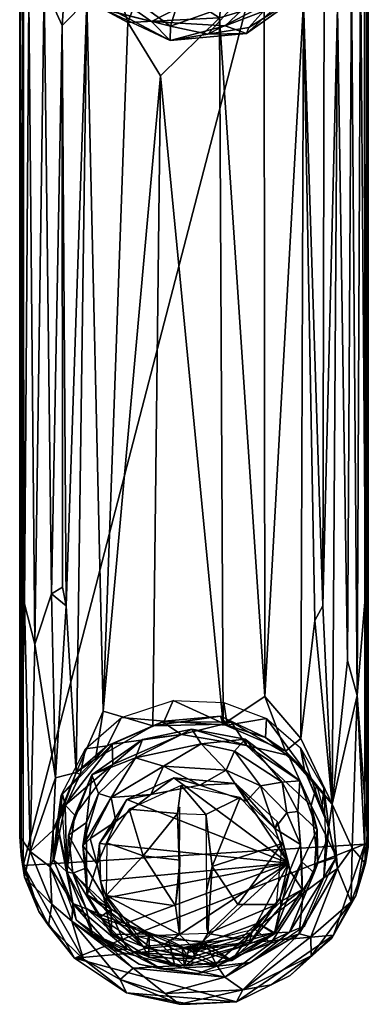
# Model space of a CAD drawing. Header units: inches. Extents: x -0.97 to 0.92, y -3.5 to 3.5.
# Tile 1 of 5: x -0.57 to 0.61, y -3.5 to -0.16. Entities that reach past the tile are written whole.
import ezdxf

# ---------------------------------------------------------------- set-up
doc = ezdxf.new("R2010")
doc.units = ezdxf.units.IN
doc.layers.get('0').update_dxf_attribs({"true_color": 0xc2ced6})

msp = doc.modelspace()

# ---------------------------------------------------------------- meshes
at = {"color": 9, "true_color": 0xc8c8c8}
mesh = msp.add_polyface(dxfattribs=at)
corners = [(-0.5602, -3.0339, 9.4857), (0.5971, 1.4232, 9.4705), (0.5984, -2.9613, 9.4801), (-0.5674, -2.999, 9.474), (-0.5582, 1.4201, 9.476), (-0.414, -2.1532, 8.7567), (-0.4266, -2.0897, 8.7673), (-0.4636, -2.1118, 8.8064), (-0.45, -2.7365, 8.7888), (-0.3798, -2.7184, 8.7327), (-0.5204, -2.2827, 8.8992), (-0.5713, -2.9353, 9.2085), (-0.5555, -2.1455, 9.0217), (-0.5715, -0.0202, 9.2073), (-0.5413, -0.0946, 8.9559), (-0.5363, -2.9857, 8.9717), (-0.5713, -2.9234, 9.4642), (-0.5718, 1.3382, 9.4551), (-0.1201, -2.5601, 8.6581), (0.1182, -2.5544, 8.6567), (-0.0943, -0.3554, 8.6527), (-0.0819, -2.5438, 8.7275), (-0.2751, -2.6278, 8.7729), (0.1093, -2.5274, 8.7159), (-0.3443, -0.0992, 8.7072), (-0.227, -2.5314, 8.9152), (0.2589, -2.4601, 8.6701), (0.1053, -0.1584, 8.6502), (0.3904, -0.1059, 8.7094), (0.3817, -2.6026, 8.7113), (0.3298, -2.6454, 8.7028), (0.4292, -2.2027, 8.7394), (0.132, -2.5576, 8.7301), (0.2611, -2.5994, 8.7525), (0.4877, -2.8252, 8.7944), (-0.052, -2.4732, 8.8867), (0.1203, -2.4803, 8.8894), (0.4557, -2.1523, 8.7605), (0.2652, -2.5346, 8.9142), (0.5056, -0.1238, 8.8079), (0.5396, -2.3378, 8.8688), (0.5723, -2.4564, 8.9504), (0.5528, -0.0181, 8.8877), (0.6048, 0.2216, 9.1195), (0.6004, -2.1124, 9.0903), (0.6067, -2.9249, 9.1868), (0.6102, 1.2839, 9.4536), (0.6098, -2.9715, 9.4598), (-0.023, -2.5887, 8.6691), (-0.0866, -2.5467, 8.6974), (-0.2588, -2.6213, 8.7224), (0.5836, 0.0711, 8.9841), (0.1463, -2.5467, 8.7019), (-0.2887, -2.5097, 8.689), (-0.3144, -2.671, 8.7151)]
mesh.append_faces([[corners[k] for k in face] for face in [(0, 1, 2), (3, 4, 0), (5, 6, 7), (5, 8, 9), (8, 7, 10), (11, 12, 13), (10, 14, 12), (10, 12, 15), (16, 17, 3), (18, 19, 20), (21, 18, 22), (23, 18, 21), (24, 5, 9), (21, 22, 25), (19, 26, 27), (28, 26, 29), (19, 18, 23), (26, 19, 30), (26, 30, 29), (28, 29, 31), (32, 23, 21), (33, 23, 32), (31, 29, 34), (35, 36, 32), (32, 21, 35), (31, 37, 28), (38, 33, 32), (32, 36, 38), (37, 31, 34), (34, 39, 37), (34, 40, 39), (40, 41, 42), (43, 44, 45), (46, 45, 47), (44, 41, 45), (46, 47, 2), (48, 49, 50), (7, 8, 5), (21, 25, 35), (51, 41, 44), (52, 49, 48), (16, 11, 13), (53, 18, 20), (54, 18, 53), (24, 9, 53), (19, 23, 33), (41, 40, 34)]], dxfattribs={"color": 9})
mesh = msp.add_polyface(dxfattribs=at)
corners = [(-0.5718, 1.3382, 9.4551), (-0.5713, -2.9234, 9.4642), (-0.5715, -0.0202, 9.2073), (0.6048, 0.2216, 9.1195), (0.6067, -2.9249, 9.1868), (0.6102, 1.2839, 9.4536), (0.5971, 1.4232, 9.4705), (0.5984, -2.9613, 9.4801), (-0.4886, -0.0502, 8.8322), (-0.4636, -2.1118, 8.8064), (-0.428, -0.1848, 8.7645), (-0.414, -2.1532, 8.7567), (-0.3443, -0.0992, 8.7072), (-0.5413, -0.0946, 8.9559), (-0.5204, -2.2827, 8.8992), (-0.564, -0.0151, 9.0812), (-0.5555, -2.1455, 9.0217), (-0.5674, -2.999, 9.474), (-0.5582, 1.4201, 9.476), (-0.2053, -0.1747, 8.6648), (0.1053, -0.1584, 8.6502), (-0.1394, -0.0016, 8.6455), (-0.2887, -2.5097, 8.689), (-0.0943, -0.3554, 8.6527), (0.1294, 0.0494, 8.6353), (0.2569, -0.1126, 8.6663), (0.2589, -2.4601, 8.6701), (0.3904, -0.1059, 8.7094), (0.5836, 0.0711, 8.9841), (0.5528, -0.0181, 8.8877), (0.5723, -2.4564, 8.9504), (0.6004, -2.1124, 9.0903), (-0.2828, -0.1316, 10.6708), (-0.3752, 0.0255, 10.5432), (-0.2389, -0.1417, 10.5755), (-0.2487, -0.0488, 10.4856), (-0.0293, -0.0839, 10.4608), (-0.0601, -0.1863, 10.4995), (-0.0616, -0.2347, 10.6709), (0.0664, -0.2134, 10.5273), (-0.3229, -0.0304, 10.6986), (-0.1251, -0.1705, 10.6979), (0.1253, -0.1858, 10.6971), (0.4584, 0.1285, 10.6945), (0.1621, -0.1073, 10.4716), (0.2867, -0.1012, 10.5147), (0.2048, -0.1915, 10.5804), (0.1972, -0.2118, 10.6613), (0.3936, -0.0713, 10.6584), (0.3, -0.1183, 10.6936), (-0.4266, -2.0897, 8.7673), (0.5056, -0.1238, 8.8079), (0.4606, -0.0429, 8.7594), (0.4557, -2.1523, 8.7605), (0.5396, -2.3378, 8.8688), (0.1182, -2.5544, 8.6567)]
mesh.append_faces([[corners[k] for k in face] for face in [(0, 1, 2), (3, 4, 5), (6, 5, 7), (8, 9, 10), (11, 12, 10), (13, 14, 8), (8, 14, 9), (15, 16, 13), (17, 0, 18), (19, 20, 21), (19, 22, 23), (23, 20, 19), (12, 22, 19), (24, 20, 25), (25, 26, 27), (28, 29, 30), (3, 28, 31), (32, 33, 34), (35, 36, 37), (35, 37, 34), (34, 37, 38), (37, 39, 38), (40, 32, 41), (41, 42, 43), (41, 32, 38), (42, 41, 38), (36, 44, 37), (37, 44, 39), (44, 45, 39), (46, 39, 45), (47, 46, 48), (46, 47, 39), (38, 39, 47), (47, 49, 42), (47, 42, 38), (46, 45, 48), (47, 48, 49), (9, 50, 10), (11, 10, 50), (26, 25, 20), (51, 52, 53), (54, 29, 51), (38, 32, 34), (16, 15, 2), (55, 20, 23), (53, 52, 27)]], dxfattribs={"color": 9})
mesh = msp.add_polyface(dxfattribs=at)
corners = [(-0.5602, -3.0339, 9.4857), (-0.5582, 1.4201, 9.476), (0.5971, 1.4232, 9.4705), (-0.5413, -0.0946, 8.9559), (-0.4886, -0.0502, 8.8322), (-0.508, 0.3823, 8.8199), (-0.5449, 0.6032, 8.9009), (-0.564, -0.0151, 9.0812), (-0.4488, 0.3468, 8.7284), (-0.402, 0.1945, 8.7124), (-0.2053, -0.1747, 8.6648), (-0.3113, 0.1819, 8.6556), (-0.3443, -0.0992, 8.7072), (-0.1744, 0.3451, 8.5791), (-0.1394, -0.0016, 8.6455), (0.2663, 0.1665, 8.6311), (0.1497, 0.3273, 8.5802), (0.1294, 0.0494, 8.6353), (0.2569, -0.1126, 8.6663), (0.3904, -0.1059, 8.7094), (0.4113, 0.1539, 8.6953), (0.5349, 0.4193, 8.7938), (0.4606, -0.0429, 8.7594), (0.5056, -0.1238, 8.8079), (0.5528, -0.0181, 8.8877), (0.5836, 0.0711, 8.9841), (0.1053, -0.1584, 8.6502), (-0.428, -0.1848, 8.7645), (-0.3221, 0.1648, 10.4627), (-0.2487, -0.0488, 10.4856), (-0.399, 0.1674, 10.5023), (-0.3752, 0.0255, 10.5432), (-0.4413, 0.2057, 10.5686), (-0.2389, -0.1417, 10.5755), (-0.4142, 0.0537, 10.6752), (-0.4492, 0.2273, 10.6739), (-0.2828, -0.1316, 10.6708), (-0.4109, 0.1682, 10.6985), (-0.3229, -0.0304, 10.6986), (-0.0293, -0.0839, 10.4608), (0.4584, 0.1285, 10.6945), (-0.1251, -0.1705, 10.6979), (0.3574, 0.1049, 10.4588), (0.1621, -0.1073, 10.4716), (0.2867, -0.1012, 10.5147), (0.3, -0.1183, 10.6936), (0.1253, -0.1858, 10.6971), (0.4475, 0.1858, 10.4965), (0.4288, 0.0299, 10.5469), (0.3936, -0.0713, 10.6584), (0.4982, 0.1539, 10.6657), (0.4616, 0.4249, 8.6867), (0.4867, 0.1783, 10.5575)]
mesh.append_faces([[corners[k] for k in face] for face in [(0, 1, 2), (3, 4, 5), (6, 7, 3), (5, 4, 8), (8, 4, 9), (10, 11, 12), (12, 11, 9), (13, 11, 14), (14, 11, 10), (15, 16, 17), (13, 14, 17), (15, 17, 18), (18, 19, 15), (20, 15, 19), (21, 22, 23), (21, 23, 24), (21, 24, 25), (26, 17, 14), (12, 9, 27), (20, 19, 22), (28, 29, 30), (30, 31, 32), (31, 29, 33), (34, 35, 32), (34, 32, 31), (36, 34, 31), (37, 35, 34), (38, 37, 34), (34, 36, 38), (28, 39, 29), (37, 38, 40), (41, 40, 38), (39, 28, 42), (39, 42, 43), (43, 42, 44), (45, 40, 46), (42, 47, 48), (49, 44, 48), (45, 49, 40), (49, 50, 40), (27, 9, 4), (20, 22, 51), (31, 30, 29), (52, 48, 47), (48, 44, 42), (50, 48, 52), (50, 49, 48)]], dxfattribs={"color": 9})
mesh = msp.add_polyface(dxfattribs=at)
corners = [(-0.45, -2.7365, 8.7888), (-0.5204, -2.2827, 8.8992), (-0.5363, -2.9857, 8.9717), (-0.5713, -2.9353, 9.2085), (-0.5555, -2.1455, 9.0217), (-0.3798, -2.7184, 8.7327), (-0.3144, -2.671, 8.7151), (-0.2887, -2.5097, 8.689), (-0.2751, -2.6278, 8.7729), (-0.1201, -2.5601, 8.6581), (-0.4314, -2.795, 9.0396), (-0.3492, -2.6374, 8.9653), (-0.3669, -2.7251, 8.8147), (-0.227, -2.5314, 8.9152), (0.3298, -2.6454, 8.7028), (0.1182, -2.5544, 8.6567), (0.2611, -2.5994, 8.7525), (0.3817, -2.6026, 8.7113), (0.4877, -2.8252, 8.7944), (0.2652, -2.5346, 8.9142), (0.3799, -2.6344, 8.9605), (0.3943, -2.7105, 8.806), (0.4521, -2.8419, 8.8613), (-0.4175, -2.8288, 8.7911), (-0.2588, -2.6213, 8.7224), (-0.4264, -2.7912, 8.8128), (-0.3275, -2.7261, 8.8123), (-0.1551, -2.6065, 8.7553), (-0.2557, -2.6906, 8.7334), (-0.1794, -2.6682, 8.786), (-0.2619, -2.8022, 8.6483), (-0.0844, -2.6961, 8.6032), (-0.1269, -2.7928, 8.5826), (0.0388, -2.7609, 8.5734), (0.0435, -2.6204, 8.7475), (-0.023, -2.5887, 8.6691), (0.0122, -2.5712, 8.7383), (0.1973, -2.6269, 8.6918), (0.1463, -2.5467, 8.7019), (0.1924, -2.6044, 8.7507), (0.1565, -2.6454, 8.7722), (0.2445, -2.7627, 8.6276), (0.1283, -2.7103, 8.6003), (0.3785, -2.7466, 8.8154), (0.3398, -2.6599, 8.7325), (0.4165, -2.8294, 8.7818), (0.3179, -2.7503, 8.8192), (0.4354, -2.7598, 8.7959), (-0.305, -2.789, 8.8416), (0.4589, -2.7726, 9.0248)]
mesh.append_faces([[corners[k] for k in face] for face in [(0, 1, 2), (3, 2, 4), (5, 6, 7), (8, 9, 6), (10, 11, 12), (6, 5, 8), (12, 8, 5), (11, 13, 8), (14, 15, 16), (17, 14, 18), (19, 20, 21), (21, 16, 19), (14, 16, 21), (14, 21, 18), (21, 20, 22), (23, 24, 25), (26, 27, 28), (29, 30, 31), (28, 24, 23), (32, 33, 31), (29, 31, 34), (24, 28, 35), (35, 27, 36), (36, 27, 29), (28, 27, 35), (37, 38, 35), (39, 37, 36), (34, 40, 39), (41, 40, 42), (39, 43, 37), (37, 44, 38), (44, 37, 45), (46, 43, 39), (44, 45, 47), (48, 29, 26), (36, 29, 34), (33, 42, 31), (42, 40, 34), (37, 35, 36), (34, 39, 36), (41, 46, 40), (46, 39, 40), (43, 45, 37), (11, 8, 12), (20, 49, 22), (27, 26, 29), (34, 31, 42)]], dxfattribs={"color": 9})
mesh = msp.add_polyface(dxfattribs=at)
corners = [(0.4877, -2.8252, 8.7944), (0.3943, -2.7105, 8.806), (0.4761, -2.9027, 8.901), (0.4521, -2.8419, 8.8613), (0.4589, -2.7726, 9.0248), (0.4655, -2.9573, 9.1115), (0.5558, -2.9743, 8.9356), (0.5723, -2.4564, 8.9504), (0.5059, -3.043, 8.8837), (0.6007, -3.0269, 9.1089), (0.6067, -2.9249, 9.1868), (0.6098, -2.9715, 9.4598), (0.4592, -3.0752, 8.9779), (0.5676, -3.136, 9.4645), (0.5984, -2.9613, 9.4801), (0.1968, -2.8151, 8.5939), (0.1283, -2.7103, 8.6003), (0.0388, -2.7609, 8.5734), (-0.0487, -2.7358, 8.6397), (0.1601, -2.7549, 8.6478), (-0.2087, -2.8099, 8.6754), (0.34, -3.0256, 8.7738), (0.2445, -2.7627, 8.6276), (0.2929, -2.9073, 8.6288), (0.3023, -2.8848, 8.7088), (0.3342, -2.8547, 8.6694), (0.3437, -3.0505, 8.7132), (0.3808, -2.9622, 8.716), (0.4373, -2.9121, 8.8962), (0.4165, -2.8294, 8.7818), (0.3785, -2.7466, 8.8154), (0.3714, -2.8505, 8.8674), (0.3179, -2.7503, 8.8192), (0.3849, -3.0206, 8.9469), (0.4354, -2.7598, 8.7959), (0.5029, -3.0051, 8.9005), (0.4386, -3.025, 8.8797), (0.4268, -3.0586, 8.9647), (0.0596, -2.8602, 8.5973), (0.0807, -3.0364, 8.6348), (0.1755, -2.8025, 8.618), (0.0592, -2.8573, 8.6346), (0.0613, -3.1202, 8.7278), (-0.0364, -2.857, 8.5987), (-0.0239, -2.7621, 8.6008), (0.318, -2.9587, 8.686)]
mesh.append_faces([[corners[k] for k in face] for face in [(0, 1, 2), (2, 1, 3), (3, 4, 2), (2, 4, 5), (6, 7, 0), (0, 8, 6), (7, 6, 9), (7, 9, 10), (11, 10, 9), (8, 2, 12), (2, 5, 12), (13, 14, 11), (15, 16, 17), (18, 19, 17), (15, 17, 19), (18, 20, 21), (19, 18, 21), (22, 16, 15), (22, 15, 23), (23, 15, 19), (19, 24, 23), (22, 23, 25), (26, 24, 21), (24, 19, 21), (23, 26, 27), (25, 23, 27), (28, 29, 30), (25, 27, 31), (31, 32, 25), (33, 31, 27), (34, 29, 35), (31, 33, 28), (36, 35, 29), (36, 28, 37), (38, 39, 40), (38, 41, 39), (42, 39, 41), (2, 8, 0), (26, 23, 24), (30, 31, 28), (36, 29, 28), (37, 28, 33), (43, 38, 44), (38, 40, 44), (32, 22, 25), (32, 31, 30), (39, 45, 40)]], dxfattribs={"color": 9})
mesh = msp.add_polyface(dxfattribs=at)
corners = [(-0.3798, -2.7184, 8.7327), (-0.4589, -2.9132, 8.8281), (-0.4443, -2.893, 8.8934), (-0.5363, -2.9857, 8.9717), (-0.45, -2.7365, 8.7888), (-0.4683, -3.0383, 8.8891), (-0.458, -3.0126, 8.9465), (-0.5713, -2.9353, 9.2085), (-0.5561, -3.0729, 9.1571), (-0.4314, -2.795, 9.0396), (-0.4147, -3.0293, 9.1499), (-0.5713, -2.9234, 9.4642), (-0.5674, -2.999, 9.474), (-0.3669, -2.7251, 8.8147), (-0.3912, -3.1622, 9.0182), (-0.2619, -2.8022, 8.6483), (-0.1269, -2.7928, 8.5826), (-0.0844, -2.6961, 8.6032), (-0.305, -2.789, 8.8416), (-0.1794, -2.6682, 8.786), (-0.0487, -2.7358, 8.6397), (0.0388, -2.7609, 8.5734), (-0.3853, -2.8627, 8.8069), (-0.2557, -2.6906, 8.7334), (-0.4175, -2.8288, 8.7911), (-0.4124, -3.0551, 8.8946), (-0.4058, -2.93, 8.9097), (-0.3449, -2.8871, 8.8876), (-0.3275, -2.7261, 8.8123), (-0.4264, -2.7912, 8.8128), (-0.4564, -3.0142, 8.9191), (-0.3913, -3.0588, 8.9692), (-0.2087, -2.8099, 8.6754), (-0.2457, -2.8841, 8.6328), (-0.3575, -2.9671, 8.7373), (-0.3332, -2.9423, 8.6964), (-0.3089, -3.0286, 8.6986), (-0.3012, -2.9585, 8.7454), (0.34, -3.0256, 8.7738), (-0.0239, -2.7621, 8.6008), (-0.2002, -2.8421, 8.6374), (-0.0364, -2.857, 8.5987), (-0.0291, -2.836, 8.6434), (-0.0297, -3.0615, 8.6937), (-0.2765, -2.957, 8.6922), (-0.1535, -3.0007, 8.6516), (-0.0284, -3.0148, 8.6337), (-0.3449, -3.0415, 8.96)]
mesh.append_faces([[corners[k] for k in face] for face in [(0, 1, 2), (3, 1, 4), (1, 5, 6), (6, 2, 1), (3, 7, 8), (9, 2, 10), (7, 11, 12), (1, 0, 4), (13, 2, 9), (1, 3, 5), (2, 6, 14), (7, 12, 8), (15, 16, 17), (18, 15, 19), (20, 21, 16), (22, 23, 24), (22, 24, 25), (26, 27, 28), (24, 29, 30), (25, 24, 30), (31, 26, 25), (32, 16, 33), (34, 35, 15), (36, 33, 35), (15, 35, 33), (33, 36, 37), (37, 32, 33), (32, 37, 38), (39, 40, 41), (42, 41, 43), (40, 44, 45), (41, 45, 46), (43, 41, 46), (20, 16, 32), (22, 28, 23), (22, 26, 28), (34, 18, 27), (34, 27, 47), (47, 27, 26), (27, 18, 28), (25, 26, 22), (31, 47, 26), (33, 16, 15), (18, 34, 15), (40, 45, 41), (0, 2, 13), (36, 35, 34)]], dxfattribs={"color": 9})
mesh = msp.add_polyface(dxfattribs=at)
corners = [(-0.5066, -3.1891, 9.4667), (-0.5602, -3.0339, 9.4857), (-0.3857, -3.3475, 9.4849), (-0.4683, -3.0383, 8.8891), (-0.5363, -2.9857, 8.9717), (-0.4633, -3.1644, 8.9764), (-0.3955, -3.2222, 8.9714), (-0.4443, -2.893, 8.8934), (-0.3912, -3.1622, 9.0182), (-0.4147, -3.0293, 9.1499), (-0.5561, -3.0729, 9.1571), (-0.4744, -3.2363, 9.199), (-0.458, -3.0126, 8.9465), (-0.355, -3.3509, 9.1352), (-0.2313, -3.4197, 9.0803), (-0.5674, -2.999, 9.474), (-0.2538, -3.3202, 9.0886), (-0.1874, -3.3812, 9.0528), (-0.2077, -3.317, 9.0863), (-0.2515, -3.2179, 9.2377), (-0.2093, -3.465, 9.4764), (-0.3449, -3.0415, 8.96), (-0.3426, -3.1325, 8.8039), (-0.3575, -2.9671, 8.7373), (-0.2786, -3.1811, 8.767), (-0.3089, -3.0286, 8.6986), (-0.2984, -3.0849, 8.8047), (-0.2605, -3.2672, 8.8614), (-0.2616, -3.1814, 9.0252), (-0.3472, -3.1769, 8.9546), (-0.3913, -3.0588, 8.9692), (-0.4124, -3.0551, 8.8946), (-0.4564, -3.0142, 8.9191), (-0.3798, -3.2179, 9.0087), (-0.3245, -3.2647, 8.9946), (-0.3003, -3.2098, 9.0392), (-0.1843, -3.3277, 9.024), (-0.1667, -3.3678, 9.0842), (-0.1535, -3.0007, 8.6516), (-0.2765, -2.957, 8.6922), (-0.2782, -3.1346, 8.7666), (-0.3012, -2.9585, 8.7454), (-0.2774, -3.1427, 8.8319), (-0.2143, -3.2303, 8.8722), (-0.1324, -3.2656, 9.0648)]
mesh.append_faces([[corners[k] for k in face] for face in [(0, 1, 2), (3, 4, 5), (3, 5, 6), (7, 8, 9), (4, 10, 5), (10, 11, 5), (3, 6, 8), (12, 3, 8), (6, 5, 13), (5, 11, 13), (6, 13, 14), (10, 15, 0), (10, 0, 11), (11, 0, 2), (2, 13, 11), (8, 6, 16), (17, 6, 14), (16, 6, 17), (8, 16, 18), (19, 9, 8), (8, 18, 19), (13, 2, 20), (14, 13, 20), (21, 22, 23), (22, 24, 25), (24, 26, 25), (27, 24, 22), (22, 21, 28), (28, 27, 22), (29, 30, 31), (31, 32, 33), (34, 31, 33), (21, 30, 28), (35, 29, 36), (33, 37, 34), (38, 39, 40), (0, 15, 1), (22, 25, 23), (26, 41, 25), (24, 42, 26), (29, 31, 34), (35, 30, 29), (43, 42, 24), (35, 44, 28), (30, 35, 28), (36, 29, 34)]], dxfattribs={"color": 9})
mesh = msp.add_polyface(dxfattribs=at)
corners = [(-0.5602, -3.0339, 9.4857), (0.5984, -2.9613, 9.4801), (-0.3857, -3.3475, 9.4849), (-0.2093, -3.465, 9.4764), (0.163, -3.4953, 9.4802), (-0.2313, -3.4197, 9.0803), (-0.0785, -3.4673, 9.0915), (-0.1874, -3.3812, 9.0528), (-0.2077, -3.317, 9.0863), (-0.2538, -3.3202, 9.0886), (-0.0458, -3.3739, 9.1153), (-0.2515, -3.2179, 9.2377), (-0.0678, -3.2859, 9.2682), (0.1238, -3.4124, 9.0645), (-0.0301, -3.5041, 9.2627), (0.0066, -3.5031, 9.4619), (-0.3012, -2.9585, 8.7454), (-0.2984, -3.0849, 8.8047), (0.34, -3.0256, 8.7738), (-0.2774, -3.1427, 8.8319), (-0.2143, -3.2303, 8.8722), (-0.3003, -3.2098, 9.0392), (-0.1443, -3.3138, 9.0842), (-0.1324, -3.2656, 9.0648), (-0.2786, -3.1811, 8.767), (-0.1536, -3.3078, 8.8238), (-0.2605, -3.2672, 8.8614), (-0.1344, -3.3448, 8.8996), (-0.2616, -3.1814, 9.0252), (-0.3245, -3.2647, 8.9946), (-0.0931, -3.3835, 9.0481), (-0.1843, -3.3277, 9.024), (-0.0126, -3.3746, 8.9069), (0.0195, -3.3503, 8.8467), (0.0183, -3.3188, 8.9129), (-0.0822, -3.3016, 8.9054), (0.0552, -3.2965, 9.0772), (-0.0211, -3.3127, 9.0299), (0.0169, -3.3419, 9.0992), (0.0964, -3.3751, 9.039), (-0.1535, -3.0007, 8.6516), (-0.0438, -3.1701, 8.7087), (-0.0284, -3.0148, 8.6337), (-0.0297, -3.0615, 8.6937), (-0.2782, -3.1346, 8.7666), (-0.0296, -3.2676, 8.7944), (-0.1694, -3.2738, 8.8409), (0.029, -3.3263, 8.8648), (-0.1667, -3.3678, 9.0842), (0.032, -3.3994, 9.098), (-0.0282, -3.2459, 8.8357)]
mesh.append_faces([[corners[k] for k in face] for face in [(0, 1, 2), (3, 2, 4), (5, 6, 7), (8, 9, 10), (11, 8, 10), (10, 12, 11), (9, 7, 10), (7, 13, 10), (3, 14, 5), (6, 5, 14), (15, 14, 3), (3, 4, 15), (16, 17, 18), (17, 19, 18), (18, 19, 20), (21, 22, 23), (20, 24, 25), (25, 24, 26), (23, 27, 26), (26, 28, 23), (29, 30, 31), (27, 23, 32), (33, 34, 35), (32, 33, 27), (23, 36, 37), (23, 37, 32), (36, 23, 22), (22, 38, 36), (30, 39, 31), (31, 39, 38), (40, 41, 42), (42, 41, 43), (40, 44, 41), (41, 45, 43), (44, 46, 45), (45, 46, 47), (7, 6, 13), (22, 21, 31), (48, 30, 29), (25, 35, 20), (33, 25, 27), (31, 38, 22), (30, 48, 49), (45, 50, 43), (25, 26, 27), (33, 35, 25), (44, 45, 41)]], dxfattribs={"color": 9})
mesh = msp.add_polyface(dxfattribs=at)
corners = [(0.4922, -3.2697, 9.4806), (-0.3857, -3.3475, 9.4849), (0.5984, -2.9613, 9.4801), (0.163, -3.4953, 9.4802), (0.0559, -3.2916, 9.2701), (-0.0678, -3.2859, 9.2682), (0.0937, -3.3671, 9.1113), (-0.0785, -3.4673, 9.0915), (-0.0301, -3.5041, 9.2627), (0.1852, -3.4551, 9.085), (0.376, -3.2654, 8.9981), (0.1238, -3.4124, 9.0645), (0.2265, -3.2491, 9.2495), (0.2793, -3.2965, 9.0833), (-0.0458, -3.3739, 9.1153), (0.2811, -3.4382, 9.2694), (-0.2143, -3.2303, 8.8722), (-0.0822, -3.3016, 8.9054), (0.34, -3.0256, 8.7738), (0.0183, -3.3188, 8.9129), (-0.0211, -3.3127, 9.0299), (0.0552, -3.2965, 9.0772), (0.0023, -3.3127, 9.0297), (-0.0126, -3.3746, 8.9069), (0.0195, -3.3503, 8.8467), (0.2056, -3.3001, 8.823), (0.2153, -3.2605, 8.8846), (0.1475, -3.355, 8.9054), (0.2923, -3.2646, 8.8639), (0.0567, -3.3127, 9.0295), (-0.0096, -3.3312, 9.0453), (0.2921, -3.2622, 9.0608), (0.0169, -3.3419, 9.0992), (0.0964, -3.3751, 9.039), (0.032, -3.3994, 9.098), (0.2109, -3.3622, 9.0793), (0.318, -2.9587, 8.686), (0.0807, -3.0364, 8.6348), (0.1677, -3.166, 8.7286), (0.0613, -3.1202, 8.7278), (0.0657, -3.2643, 8.7839), (0.1763, -3.2833, 8.8442), (0.2995, -3.1656, 8.7852), (0.0619, -3.2459, 8.8353), (0.029, -3.3263, 8.8648), (-0.0296, -3.2676, 8.7944), (-0.0931, -3.3835, 9.0481), (0.2359, -3.2292, 9.0457), (0.3428, -3.2596, 8.98), (0.0066, -3.5031, 9.4619)]
mesh.append_faces([[corners[k] for k in face] for face in [(0, 1, 2), (1, 0, 3), (4, 5, 6), (7, 8, 9), (10, 11, 9), (9, 11, 7), (6, 12, 4), (13, 6, 11), (6, 14, 11), (9, 3, 15), (8, 3, 9), (16, 17, 18), (17, 19, 18), (20, 21, 22), (20, 22, 23), (19, 24, 25), (25, 26, 19), (27, 28, 25), (27, 25, 23), (21, 27, 29), (20, 30, 29), (20, 29, 22), (27, 23, 22), (31, 32, 33), (34, 35, 33), (19, 26, 18), (36, 37, 38), (37, 39, 40), (40, 41, 42), (42, 38, 40), (39, 43, 40), (44, 40, 45), (44, 41, 40), (21, 29, 22), (13, 12, 6), (34, 33, 46), (25, 24, 23), (27, 21, 47), (31, 33, 48), (27, 22, 29), (32, 31, 21), (31, 47, 21), (28, 27, 47), (35, 48, 33), (40, 38, 37), (5, 14, 6), (3, 8, 49)]], dxfattribs={"color": 9})
mesh = msp.add_polyface(dxfattribs=at)
corners = [(0.163, -3.4953, 9.4802), (0.4922, -3.2697, 9.4806), (0.3456, -3.4064, 9.4606), (0.376, -3.2654, 8.9981), (0.1852, -3.4551, 9.085), (0.4152, -3.2752, 8.9936), (0.2793, -3.2965, 9.0833), (0.3896, -3.1277, 9.1914), (0.1238, -3.4124, 9.0645), (0.417, -3.3394, 9.1884), (0.2811, -3.4382, 9.2694), (0.4866, -3.2793, 9.43), (0.5059, -3.043, 8.8837), (0.5517, -3.1564, 9.1043), (0.5558, -2.9743, 8.9356), (0.4592, -3.0752, 8.9779), (0.4655, -2.9573, 9.1115), (0.6007, -3.0269, 9.1089), (0.6098, -2.9715, 9.4598), (0.5676, -3.136, 9.4645), (0.5984, -2.9613, 9.4801), (0.3808, -2.9622, 8.716), (0.3437, -3.0505, 8.7132), (0.3862, -3.1145, 8.7935), (0.3849, -3.0206, 8.9469), (0.3111, -3.1427, 8.8291), (0.3148, -3.1696, 8.7658), (0.34, -3.0256, 8.7738), (0.2056, -3.3001, 8.823), (0.2153, -3.2605, 8.8846), (0.2923, -3.2646, 8.8639), (0.3171, -3.1537, 9.0094), (0.4268, -3.0586, 8.9647), (0.2921, -3.2622, 9.0608), (0.3428, -3.2596, 8.98), (0.4386, -3.025, 8.8797), (0.5029, -3.0051, 8.9005), (0.2109, -3.3622, 9.0793), (0.3948, -3.2377, 9.0204), (0.1677, -3.166, 8.7286), (0.2995, -3.1656, 8.7852), (0.318, -2.9587, 8.686), (0.2359, -3.2292, 9.0457), (0.2265, -3.2491, 9.2495)]
mesh.append_faces([[corners[k] for k in face] for face in [(0, 1, 2), (3, 4, 5), (6, 3, 7), (8, 3, 6), (5, 4, 9), (9, 10, 2), (9, 2, 11), (12, 13, 14), (13, 12, 5), (3, 5, 12), (15, 16, 7), (14, 13, 17), (3, 12, 15), (18, 17, 19), (1, 19, 11), (17, 13, 19), (9, 11, 13), (13, 11, 19), (11, 2, 1), (20, 19, 1), (21, 22, 23), (21, 23, 24), (25, 26, 22), (27, 25, 22), (28, 26, 25), (25, 29, 28), (23, 26, 30), (29, 25, 27), (23, 30, 31), (32, 33, 34), (35, 34, 36), (33, 32, 24), (24, 31, 33), (37, 38, 34), (39, 40, 41), (10, 9, 4), (10, 0, 2), (9, 13, 5), (33, 31, 42), (32, 34, 35), (31, 30, 42), (7, 43, 6), (15, 7, 3), (23, 22, 26), (26, 28, 30), (23, 31, 24), (34, 38, 36)]], dxfattribs={"color": 9})

doc.saveas('drawing.dxf')
